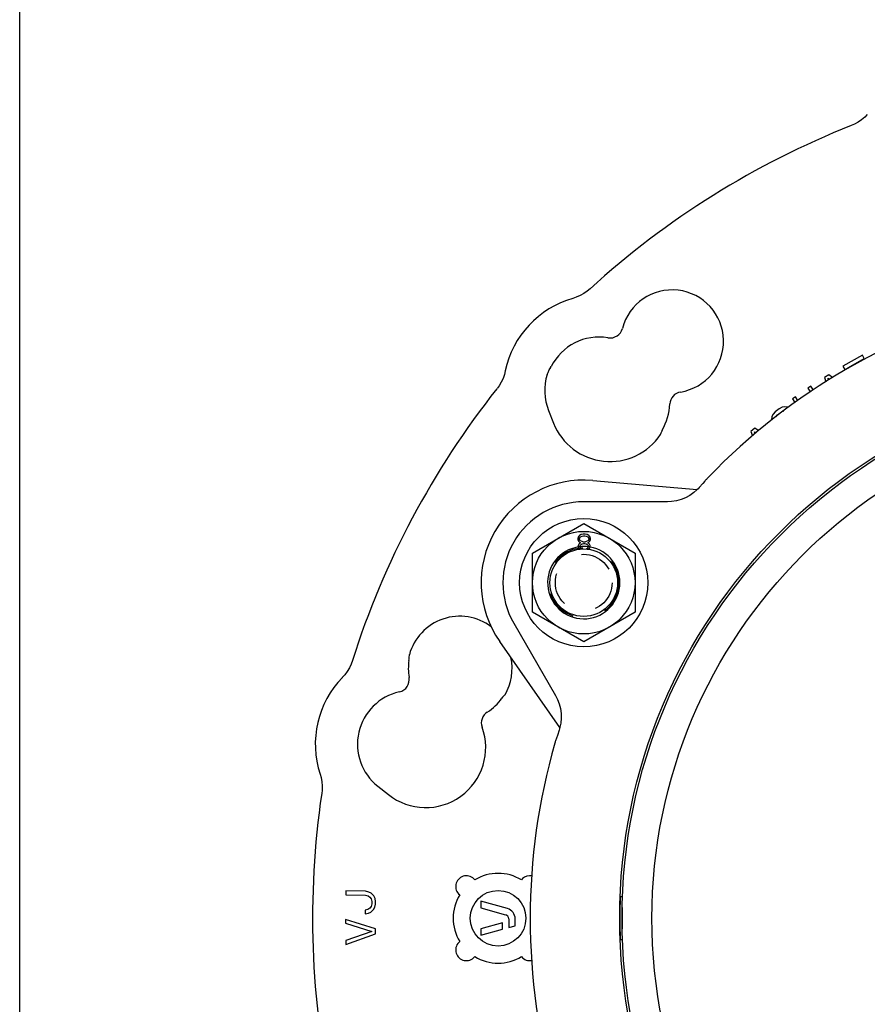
# Model space of a CAD drawing. Header units: inches. Extents: x 0 to 22, y 0 to 17.
# Tile 2 of 10: x 0 to 3.1, y 5.1 to 8.7. Entities that reach past the tile are written whole.
import ezdxf

# ---------------------------------------------------------------- set-up
doc = ezdxf.new("R2010")
doc.units = ezdxf.units.IN
doc.header["$LTSCALE"] = 1.21
doc.header["$MEASUREMENT"] = 0
doc.linetypes.add('HIDDEN', pattern=[0.2, 0.1, -0.1])
doc.layers.get('0').update_dxf_attribs({"linetype": 'CONTINUOUS'})
doc.layers.add('DEFAULT_2', color=8, linetype='HIDDEN')

msp = doc.modelspace()

# ---------------------------------------------------------------- linework, layer by layer
at = {"color": 7, "linetype": 'CONTINUOUS'}
for p, q in [((0, 0), (0, 17)), ((3.105, 7.4784), (3.0329, 7.438)), ((3.1119, 7.4661), (3.105, 7.4784)), ((3.0329, 7.438), (3.0413, 7.423)), ((3.0518, 7.4325), (3.1119, 7.4661)), ((1.9436, 7.4078), (1.9436, 7.4078)), ((1.9514, 7.424), (1.9565, 7.4329)), ((1.9564, 7.4327), (1.9583, 7.4363)), ((1.9565, 7.4329), (1.9564, 7.4327)), ((2.9814, 7.4067), (2.9658, 7.3969)), ((2.9944, 7.3959), (2.9814, 7.4067)), ((3.0533, 7.4298), (3.0518, 7.4325)), ((2.915, 7.3645), (2.9036, 7.3566)), ((2.9248, 7.3502), (2.915, 7.3645)), ((2.9658, 7.3969), (2.9698, 7.3801)), ((2.9802, 7.387), (2.9785, 7.3938)), ((2.9785, 7.3938), (2.9838, 7.3894)), ((2.9036, 7.3566), (2.9133, 7.3426)), ((2.8583, 7.3253), (2.8469, 7.3175)), ((2.8469, 7.3175), (2.8563, 7.3039)), ((2.8674, 7.3121), (2.8583, 7.3253)), ((1.9486, 7.2743), (1.967, 7.228)), ((2.7763, 7.2614), (2.7718, 7.2521)), ((2.784, 7.2703), (2.7763, 7.2614)), ((2.7986, 7.2814), (2.784, 7.2703)), ((2.7866, 7.2516), (2.7925, 7.2591)), ((2.7925, 7.2591), (2.8071, 7.2702)), ((2.8091, 7.2865), (2.7986, 7.2814)), ((2.8071, 7.2702), (2.8159, 7.2739)), ((2.8193, 7.2883), (2.8091, 7.2865)), ((2.8323, 7.2865), (2.8193, 7.2883)), ((2.7718, 7.2521), (2.7702, 7.2391)), ((2.3605, 7.1855), (2.3601, 7.1845)), ((2.3627, 7.1907), (2.3605, 7.1855)), ((2.3615, 7.1864), (2.3615, 7.1864)), ((2.3646, 7.1956), (2.3627, 7.1907)), ((2.3646, 7.1956), (2.3646, 7.1957)), ((2.7081, 7.2094), (2.6941, 7.1975)), ((2.6941, 7.1975), (2.7007, 7.1809)), ((2.7101, 7.189), (2.7072, 7.1963)), ((2.7072, 7.1963), (2.7138, 7.1922)), ((2.7232, 7.2002), (2.7081, 7.2094)), ((2.1112, 7.0169), (2.4964, 6.9832)), ((2.5168, 7.0058), (2.5037, 6.9908)), ((2.5248, 7.0149), (2.5168, 7.0058)), ((2.5262, 7.0165), (2.5248, 7.0149)), ((2.5282, 7.0188), (2.5262, 7.0165)), ((2.5302, 7.021), (2.5282, 7.0188)), ((2.5322, 7.0232), (2.5302, 7.021)), ((2.5341, 7.0253), (2.5322, 7.0232)), ((2.4999, 6.9866), (2.4956, 6.9823)), ((2.5037, 6.9908), (2.4999, 6.9866)), ((2.3865, 6.9384), (2.0783, 6.9384)), ((1.8893, 6.7495), (2.0783, 6.8586)), ((2.0783, 6.8586), (2.2672, 6.7495)), ((2.0759, 6.8197), (2.0693, 6.8184)), ((2.0838, 6.8197), (2.0759, 6.8197)), ((2.0903, 6.8184), (2.0838, 6.8197)), ((2.0588, 6.8103), (2.0562, 6.8036)), ((2.0562, 6.8036), (2.0562, 6.7996)), ((2.0562, 6.7996), (2.0588, 6.7929)), ((2.0628, 6.8143), (2.0588, 6.8103)), ((2.0588, 6.7929), (2.0641, 6.7889)), ((2.0641, 6.7862), (2.0601, 6.7822)), ((2.0693, 6.8184), (2.0628, 6.8143)), ((2.0628, 6.8036), (2.0667, 6.809)), ((2.0628, 6.7996), (2.0628, 6.8036)), ((2.0667, 6.7942), (2.0628, 6.7996)), ((2.0641, 6.7889), (2.0667, 6.7875)), ((2.0667, 6.7875), (2.0641, 6.7862)), ((2.0667, 6.809), (2.072, 6.8117)), ((2.072, 6.7915), (2.0667, 6.7942)), ((2.0667, 6.7795), (2.072, 6.7835)), ((2.072, 6.8117), (2.0772, 6.813)), ((2.0772, 6.7902), (2.072, 6.7915)), ((2.072, 6.7835), (2.0772, 6.7848)), ((2.0772, 6.813), (2.0825, 6.813)), ((2.0825, 6.7902), (2.0772, 6.7902)), ((2.0772, 6.7848), (2.0825, 6.7848)), ((2.0825, 6.813), (2.0877, 6.8117)), ((2.0877, 6.7915), (2.0825, 6.7902)), ((2.0825, 6.7848), (2.0877, 6.7835)), ((2.0877, 6.8117), (2.093, 6.809)), ((2.093, 6.7942), (2.0877, 6.7915)), ((2.0877, 6.7835), (2.093, 6.7795)), ((2.0969, 6.8143), (2.0903, 6.8184)), ((2.093, 6.809), (2.0969, 6.8036)), ((2.0969, 6.7996), (2.093, 6.7942)), ((2.093, 6.7875), (2.0956, 6.7889)), ((2.0956, 6.7862), (2.093, 6.7875)), ((2.0956, 6.7889), (2.1008, 6.7929)), ((2.0995, 6.7822), (2.0956, 6.7862)), ((2.1008, 6.8103), (2.0969, 6.8143)), ((2.0969, 6.8036), (2.0969, 6.7996)), ((2.1034, 6.8036), (2.1008, 6.8103)), ((2.1008, 6.7929), (2.1034, 6.7996)), ((2.1034, 6.7996), (2.1034, 6.8036)), ((1.8893, 6.5312), (1.8893, 6.7495)), ((2.0601, 6.7822), (2.0575, 6.7768)), ((2.0575, 6.7768), (2.0575, 6.7728)), ((2.0575, 6.7728), (2.0601, 6.7661)), ((2.0601, 6.7661), (2.0617, 6.7645)), ((2.0641, 6.7755), (2.0667, 6.7795)), ((2.0641, 6.7727), (2.0641, 6.7755)), ((2.0641, 6.7728), (2.0667, 6.7688)), ((2.0667, 6.7688), (2.0712, 6.7653)), ((2.0882, 6.7652), (2.093, 6.7688)), ((2.093, 6.7795), (2.0956, 6.7755)), ((2.093, 6.7688), (2.0956, 6.7728)), ((2.0956, 6.7755), (2.0956, 6.7728)), ((2.0975, 6.7641), (2.0995, 6.7661)), ((2.1021, 6.7768), (2.0995, 6.7822)), ((2.0995, 6.7661), (2.1021, 6.7728)), ((2.1021, 6.7728), (2.1021, 6.7768)), ((2.2672, 6.7495), (2.2672, 6.5312)), ((2.0783, 6.4221), (1.8893, 6.5312)), ((2.2672, 6.5312), (2.0783, 6.4221)), ((1.8201, 6.4913), (1.9742, 6.2243)), ((1.9904, 6.1068), (1.7687, 6.4236)), ((1.4343, 6.3536), (1.4347, 6.358)), ((1.4348, 6.3593), (1.4348, 6.3593)), ((1.4358, 6.3728), (1.4362, 6.3763)), ((1.4358, 6.3751), (1.4358, 6.3751)), ((1.7815, 6.2208), (1.7816, 6.2209)), ((1.7851, 6.2247), (1.7816, 6.2209)), ((1.7888, 6.2288), (1.7851, 6.2247)), ((1.7884, 6.2276), (1.7884, 6.2276)), ((1.7895, 6.2296), (1.7888, 6.2288)), ((1.9892, 6.1023), (1.9875, 6.0967)), ((1.9908, 6.108), (1.9892, 6.1023)), ((1.9744, 6.0581), (1.9734, 6.055)), ((1.9754, 6.0612), (1.9744, 6.0581)), ((1.9765, 6.0644), (1.9754, 6.0612)), ((1.9775, 6.0675), (1.9765, 6.0644)), ((1.9734, 6.055), (1.9725, 6.0522)), ((1.3195, 5.8905), (1.3585, 5.8596)), ((1.853, 5.55), (1.8487, 5.5454)), ((1.2019, 5.5047), (1.2016, 5.4909)), ((1.2016, 5.4909), (1.2743, 5.4895)), ((1.2746, 5.5033), (1.2019, 5.5047)), ((1.2743, 5.4895), (1.2836, 5.487)), ((1.2863, 5.5007), (1.2746, 5.5033)), ((1.2836, 5.487), (1.2906, 5.4823)), ((1.2956, 5.496), (1.2863, 5.5007)), ((1.2906, 5.4823), (1.2951, 5.4753)), ((1.3048, 5.4866), (1.2956, 5.496)), ((1.3093, 5.4773), (1.3048, 5.4866)), ((1.6168, 5.4944), (1.6215, 5.4901)), ((2.221, 5.4829), (2.2131, 5.4829)), ((1.2946, 5.4477), (1.2898, 5.4409)), ((1.2971, 5.4569), (1.2946, 5.4477)), ((1.2951, 5.4753), (1.2973, 5.4661)), ((1.2973, 5.4661), (1.2971, 5.4569)), ((1.3038, 5.4361), (1.3086, 5.4452)), ((1.3086, 5.4452), (1.3112, 5.4566)), ((1.3114, 5.4658), (1.3093, 5.4773)), ((1.3112, 5.4566), (1.3114, 5.4658)), ((1.6997, 5.4671), (1.6997, 5.4425)), ((1.797, 5.4398), (1.6997, 5.4671)), ((1.6997, 5.4425), (1.7906, 5.417)), ((1.2732, 5.4344), (1.273, 5.4206)), ((1.273, 5.4206), (1.2847, 5.4227)), ((1.2827, 5.4365), (1.2732, 5.4344)), ((1.2898, 5.4409), (1.2827, 5.4365)), ((1.2847, 5.4227), (1.2942, 5.4271)), ((1.2942, 5.4271), (1.3038, 5.4361)), ((1.2001, 5.3996), (1.2004, 5.3859)), ((1.311, 5.3647), (1.2001, 5.3996)), ((1.2004, 5.3859), (1.2971, 5.3553)), ((1.7785, 5.3878), (1.6997, 5.3657)), ((1.7785, 5.3633), (1.7785, 5.3878)), ((1.8021, 5.4019), (1.8021, 5.3699)), ((1.8021, 5.3699), (1.8257, 5.3765)), ((1.8257, 5.3765), (1.8257, 5.4019)), ((1.2971, 5.3553), (1.2015, 5.3216)), ((1.2017, 5.3078), (1.3113, 5.3464)), ((1.3113, 5.3464), (1.311, 5.3647)), ((1.6997, 5.3657), (1.6997, 5.3412)), ((1.6997, 5.3412), (1.7785, 5.3633)), ((1.2015, 5.3216), (1.2017, 5.3078)), ((2.2133, 5.3254), (2.221, 5.3254)), ((1.6725, 5.2582), (1.6768, 5.2629))]:
    msp.add_line(p, q, dxfattribs=at)
for points in [[(3.1231, 8.3655), (3.1138, 8.3559), (3.1021, 8.3459), (3.0894, 8.3371), (3.0759, 8.3295), (3.0639, 8.3242)], [(2.1015, 7.7228), (2.0913, 7.7143), (2.0786, 7.7055), (2.0651, 7.6979), (2.0509, 7.6918), (2.0384, 7.6877)], [(1.7893, 7.4206), (1.786, 7.4077), (1.7809, 7.3931), (1.7743, 7.3791), (1.7664, 7.3658), (1.7587, 7.3552)], [(1.9435, 7.4073), (1.9467, 7.4146), (1.9514, 7.424)], [(2.3676, 7.2022), (2.3658, 7.1985), (2.3646, 7.1957)], [(2.5369, 7.0282), (2.5365, 7.0278), (2.5359, 7.0272), (2.5353, 7.0266), (2.5341, 7.0253)], [(2.4956, 6.9823), (2.4839, 6.9722), (2.4693, 6.9619), (2.4536, 6.9534), (2.437, 6.9468), (2.4198, 6.942), (2.4021, 6.9392), (2.3865, 6.9384)], [(1.2259, 6.3532), (1.2213, 6.3407), (1.2147, 6.3267), (1.2068, 6.3134), (1.1976, 6.301), (1.1888, 6.2912)], [(1.4347, 6.358), (1.4352, 6.3659), (1.4358, 6.3728)], [(1.7815, 6.2208), (1.7793, 6.2183), (1.777, 6.2153)], [(1.9742, 6.2243), (1.9813, 6.2106), (1.9877, 6.1939), (1.9922, 6.1767), (1.9948, 6.159), (1.9953, 6.1411), (1.9937, 6.1233), (1.9908, 6.108)], [(1.9875, 6.0967), (1.9811, 6.0778), (1.9775, 6.0675)], [(1.9725, 6.0522), (1.9721, 6.0508), (1.9717, 6.0495), (1.9717, 6.0492)], [(1.1067, 5.9354), (1.1103, 5.9225), (1.1131, 5.9073), (1.1144, 5.8919), (1.1142, 5.8765), (1.1128, 5.8634)]]:
    msp.add_lwpolyline(points, dxfattribs=at)
for centre, radius in [((4.2194, 5.4041), 2.0087), ((4.2194, 5.4041), 2), ((4.2194, 5.4041), 1.8898), ((2.0783, 6.6404), 0.2362), ((2.0783, 6.6404), 0.189), ((2.0783, 6.6404), 0.1246), ((1.7627, 5.4041), 0.1024)]:
    msp.add_circle(centre, radius, dxfattribs=at)
for centre, radius, start, end in [((4.2194, 5.4041), 3.1404, 111.5907, 132.4093), ((2.4041, 7.5297), 0.1894, 279.3571, 165.506), ((2.1348, 7.3481), 0.353, 105.848, 168.152), ((4.2194, 5.4041), 2.3385, 103.9874, 136.0126), ((2.1348, 7.3481), 0.1973, 80.4357, 153.4451), ((2.1754, 7.5888), 0.0468, 260.4357, 345.506), ((2.1348, 7.3481), 0.2003, 162.6486, 201.6231), ((4.2194, 5.4041), 3.1404, 141.5907, 162.4093), ((2.4425, 7.2966), 0.0468, 99.3571, 177.0224), ((2.1751, 7.3105), 0.2209, 330.6491, 357.0224), ((2.1751, 7.3105), 0.2239, 201.6231, 326.3384), ((2.0783, 6.6404), 0.378, 84.9995, 215.0006), ((2.0783, 6.6404), 0.2981, 90, 210), ((2.0783, 6.6404), 0.1331, 98.8056, 79.9037), ((2.0783, 6.6404), 0.1252, 93.2463, 97.5806), ((2.0783, 6.6404), 0.1331, 82.649, 96.114), ((2.0783, 6.6404), 0.1252, 81.1434, 85.4272), ((1.6216, 6.3241), 0.1927, 53.0151, 164.6509), ((1.6216, 6.3241), 0.1897, 171.0521, 189.8764), ((1.6216, 6.3241), 0.1927, 329.9391, 12.1379), ((1.4421, 6.0453), 0.353, 135.848, 198.152), ((1.3889, 6.2836), 0.0466, 282.5915, 9.8764), ((1.4421, 6.0453), 0.1975, 102.5915, 231.6231), ((1.6216, 6.3241), 0.1897, 302.2015, 325.0098), ((1.7475, 6.1242), 0.0466, 122.2015, 199.9296), ((1.4958, 6.0329), 0.2212, 231.6231, 19.9296), ((4.2194, 5.4041), 2.3385, 163.9874, 196.0126), ((4.2194, 5.4041), 3.1404, 171.5907, 192.4093), ((1.6458, 5.5211), 0.0394, 38.1629, 222.6146), ((1.7627, 5.4041), 0.1654, 58.6743, 121.3257), ((1.8797, 5.5211), 0.0394, 78.9454, 132.6146), ((1.7627, 5.4041), 0.1654, 148.6743, 211.3257), ((4.2194, 5.4041), 2.0079, 177.7521, 182.2487), ((1.7864, 5.4019), 0.0157, 0, 74.3305), ((1.7864, 5.4019), 0.0394, 0, 74.3305), ((4.2194, 5.4041), 1.9996, 179.7735, 180.2265), ((1.6458, 5.2872), 0.0394, 128.1629, 312.6146), ((1.7627, 5.4041), 0.1654, 238.6743, 301.3257), ((1.8797, 5.2872), 0.0394, 218.1629, 281.0546)]:
    msp.add_arc(centre, radius, start, end, dxfattribs=at)
for points, start_tangent, end_tangent in [([(2.2198, 5.4433), (2.2198, 5.4408), (2.2197, 5.4384), (2.2197, 5.436), (2.2197, 5.4338), (2.2197, 5.4318), (2.2197, 5.4301), (2.2197, 5.4288), (2.2197, 5.428), (2.2197, 5.4278)], (-0.000306, -0.015593), (0.015596, 0)), ([(2.2198, 5.4278), (2.2199, 5.4275), (2.2199, 5.4267), (2.2199, 5.4254), (2.2199, 5.4237), (2.2199, 5.4217), (2.2199, 5.4195), (2.2199, 5.4171), (2.2199, 5.4163)], (0.011504, 0), (-0.000044, -0.011504)), ([(2.2199, 5.4163), (2.2199, 5.4146), (2.2199, 5.412)], (-0.000016, -0.004214), (-0.000017, -0.004214)), ([(2.2197, 5.3805), (2.2197, 5.3802), (2.2197, 5.3794), (2.2197, 5.3782), (2.2197, 5.3765), (2.2197, 5.3745), (2.2197, 5.3723), (2.2197, 5.3699), (2.2198, 5.3674), (2.2198, 5.3649)], (-0.015596, 0), (0.000306, -0.015593)), ([(2.2199, 5.392), (2.2199, 5.3912), (2.2199, 5.3888), (2.2199, 5.3866), (2.2199, 5.3846), (2.2199, 5.3829), (2.2199, 5.3816), (2.2199, 5.3808), (2.2198, 5.3805)], (0.000044, -0.011504), (-0.011504, 0)), ([(2.2199, 5.3962), (2.2199, 5.3937), (2.2199, 5.392)], (0.000017, -0.004214), (0.000016, -0.004214))]:
    msp.add_spline(points, degree=3, dxfattribs=dict(at, start_tangent=start_tangent, end_tangent=end_tangent))
at = {"layer": 'DEFAULT_2', "color": 8, "linetype": 'HIDDEN'}
for radius in [0.1291, 0.1045]:
    msp.add_circle((2.0783, 6.6404), radius, dxfattribs=at)

doc.saveas('drawing.dxf')
